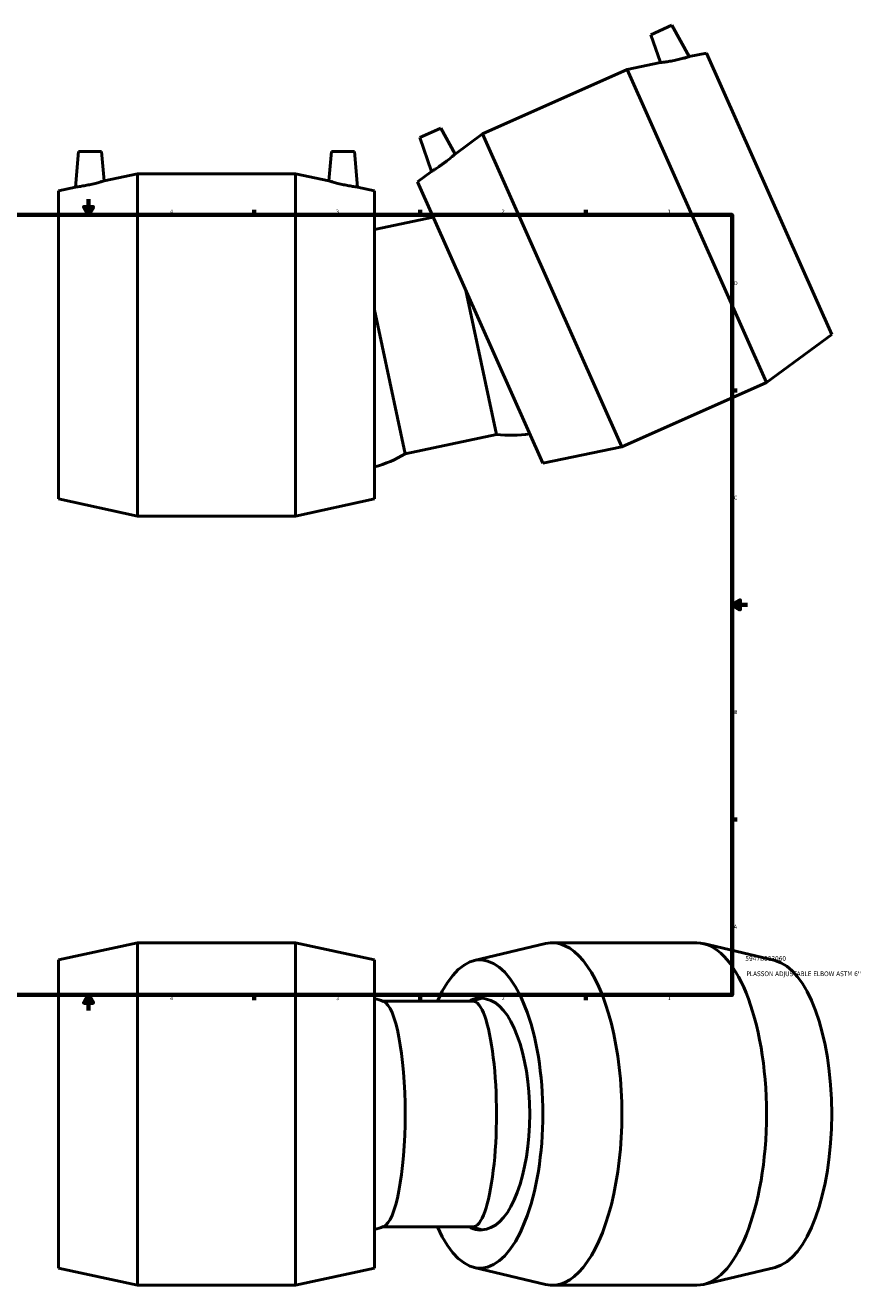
# Model space of a CAD drawing. Header units: inches. Extents: x -6.1 to 77.5, y -34.7 to 57.2.
# Tile 3 of 6: x 15.4 to 36.9, y -6.6 to 25.9. Entities that reach past the tile are written whole.
import ezdxf

# ---------------------------------------------------------------- set-up
doc = ezdxf.new("R2010")
doc.units = ezdxf.units.IN
doc.header["$MEASUREMENT"] = 0
for name, color, linetype, lineweight in [('Border (ANSI)', 7, 'Continuous', 70), ('Title (ANSI)', 7, 'Continuous', 50), ('Visible (ANSI)', 7, 'Continuous', 50)]:
    doc.layers.add(name, color=color, linetype=linetype, lineweight=lineweight)
doc.styles.add('Note Text (ANSI)', font='tahoma.ttf')
doc.styles.add('Text Style29', font='tahoma.ttf')

# ---------------------------------------------------------------- blocks, each defined once
blk = doc.blocks.new('Borders Default Border')
at = {"layer": 'Border (ANSI)'}
for p, q in [((4.25, 21), (4.25, 21.134)), ((8.5, 21), (8.5, 21.134)), ((12.75, 21), (12.75, 21.134)), ((21.25, 21), (21.25, 21.134)), ((25.5, 21), (25.5, 21.134)), ((29.75, 21), (29.75, 21.134)), ((0.5, 16.5), (0.366, 16.5)), ((33.5, 16.5), (33.634, 16.5)), ((0.5, 5.5), (0.366, 5.5)), ((33.5, 5.5), (33.634, 5.5)), ((4.25, 1), (4.25, 0.866)), ((8.5, 1), (8.5, 0.866)), ((12.75, 1), (12.75, 0.866)), ((21.25, 1), (21.25, 0.866)), ((25.5, 1), (25.5, 0.866)), ((29.75, 1), (29.75, 0.866))]:
    blk.add_line(p, q, dxfattribs=at)
at = {"layer": 'Border (ANSI)', "flags": 128}
for points in [[(17, 21.4), (17, 21), (16.885, 21.2), (17.115, 21.2), (17, 21)], [(0.5, 1), (0.5, 21), (33.5, 21), (33.5, 1), (0.5, 1)], [(0.1, 11), (0.5, 11), (0.3, 11.115), (0.3, 10.885), (0.5, 11)], [(33.9, 11), (33.5, 11), (33.7, 11.115), (33.7, 10.885), (33.5, 11)], [(17, 0.6), (17, 1), (16.885, 0.8), (17.115, 0.8), (17, 1)]]:
    blk.add_lwpolyline(points, dxfattribs=at)
at = {"layer": 'Border (ANSI)', "color": 5, "true_color": 0x0000ff, "char_height": 0.0945, "attachment_point": 7, "style": 'Note Text (ANSI)'}
for s, insert in [('8', (2.094, 21.038)), ('7', (6.346, 21.04)), ('6', (10.595, 21.038)), ('5', (14.847, 21.038)), ('4', (19.092, 21.04)), ('3', (23.346, 21.038)), ('2', (27.596, 21.04)), ('1', (31.854, 21.04)), ('D', (0.378, 19.203)), ('D', (33.553, 19.203)), ('C', (0.378, 13.701)), ('C', (33.552, 13.701)), ('B', (0.384, 8.203)), ('B', (33.558, 8.203)), ('A', (0.373, 2.703)), ('A', (33.547, 2.703)), ('8', (2.094, 0.863)), ('7', (6.346, 0.866)), ('6', (10.595, 0.864)), ('5', (14.847, 0.864)), ('4', (19.092, 0.866)), ('3', (23.346, 0.864)), ('2', (27.596, 0.866)), ('1', (31.854, 0.866))]:
    blk.add_mtext(s, dxfattribs=dict(at, insert=insert))
blk = doc.blocks.new('Title Blocks ANSI - Large')
at = {"layer": 'Title (ANSI)', "color": 5, "true_color": 0x0000ff, "style": 'Text Style29'}
for tag, p in [('PART_NUMBER_001', (0.341, 0.873)), ('DESCRIPTION_001', (0.369, 0.481))]:
    blk.add_attdef(tag, p, '', height=0.12, dxfattribs=at)

msp = doc.modelspace()

# ---------------------------------------------------------------- linework, layer by layer
at = {"layer": 'Visible (ANSI)'}
for p, q in [((31.959, 25.862), (31.42, 25.621)), ((31.959, 25.862), (32.404, 25.059)), ((31.42, 25.621), (31.666, 24.905)), ((32.841, 25.149), (32.404, 25.059)), ((36.055, 17.931), (32.841, 25.149)), ((27.105, 23.076), (30.812, 24.727)), ((31.666, 24.905), (30.812, 24.727)), ((34.383, 16.706), (30.812, 24.727)), ((25.494, 22.983), (26.034, 23.223)), ((26.034, 23.223), (26.401, 22.561)), ((26.401, 22.561), (27.105, 23.076)), ((30.676, 15.055), (27.105, 23.076)), ((25.494, 22.983), (25.793, 22.115)), ((16.743, 22.627), (16.663, 21.713)), ((16.743, 22.627), (17.334, 22.627)), ((17.334, 22.627), (17.4, 21.872)), ((23.229, 22.627), (23.163, 21.872)), ((23.82, 22.627), (23.229, 22.627)), ((23.82, 22.627), (23.9, 21.713)), ((25.434, 21.852), (25.793, 22.115)), ((17.4, 21.872), (18.253, 22.057)), ((18.253, 13.277), (18.253, 22.057)), ((18.253, 22.057), (22.311, 22.057)), ((22.311, 13.277), (22.311, 22.057)), ((23.163, 21.872), (22.311, 22.057)), ((28.648, 14.633), (25.434, 21.852)), ((16.228, 21.618), (16.663, 21.713)), ((16.228, 13.716), (16.228, 21.618)), ((24.336, 21.618), (23.9, 21.713)), ((24.336, 13.716), (24.336, 21.618)), ((25.837, 20.946), (24.336, 20.627)), ((26.675, 19.063), (27.46, 15.371)), ((24.336, 18.566), (25.12, 14.874)), ((36.055, 17.931), (34.383, 16.706)), ((30.676, 15.055), (34.383, 16.706)), ((27.46, 15.371), (25.12, 14.874)), ((28.648, 14.633), (30.676, 15.055)), ((16.228, 13.716), (18.253, 13.277)), ((24.336, 13.716), (22.311, 13.277)), ((18.253, 13.277), (22.311, 13.277)), ((16.228, 1.896), (18.253, 2.335)), ((18.253, -6.445), (18.253, 2.335)), ((18.253, 2.335), (22.311, 2.335)), ((22.311, -6.445), (22.311, 2.335)), ((24.336, 1.896), (22.311, 2.335)), ((26.885, 1.878), (28.718, 2.315)), ((28.89, 2.335), (32.598, 2.335)), ((34.603, 1.878), (32.77, 2.315)), ((16.228, -6.006), (16.228, 1.896)), ((24.336, -6.006), (24.336, 1.896)), ((26.858, 0.841), (24.54, 0.841)), ((26.858, -4.95), (24.54, -4.95)), ((16.228, -6.006), (18.253, -6.445)), ((24.336, -6.006), (22.311, -6.445)), ((26.885, -5.987), (28.718, -6.424)), ((34.603, -5.987), (32.77, -6.424)), ((18.253, -6.445), (22.311, -6.445)), ((28.89, -6.445), (32.598, -6.445))]:
    msp.add_line(p, q, dxfattribs=at)
for centre, start, end in [((27.839, 18.412), 262.8817, 278.8874), ((23.537, 17.497), 285.1126, 301.1183), ((23.537, -2.055), 70.4374, 74.8874), ((27.839, -2.055), 104.0141, 109.1183), ((23.537, -2.055), 285.1126, 289.5626), ((27.839, -2.055), 250.8817, 255.9859)]:
    msp.add_arc(centre, 3.064, start, end, dxfattribs=at)
for centre, major_axis, ratio, start_param, end_param in [((27.041, -2.055), (0, 3.951), 0.406737, 2.393221, 7.031557), ((28.89, -2.055), (0, 4.39), 0.406737, 3.044921, 6.379857), ((32.598, -2.055), (0, 4.39), 0.406737, 3.141593, 6.283185), ((34.448, -2.055), (0, 3.951), 0.406737, 3.238264, 6.186514), ((24.518, -2.055), (0, -2.895), 0.207912, 0.073747, 3.067845), ((27.041, -2.055), (0, 2.976), 0.406737, 6.148235, 6.517153), ((26.858, -2.055), (0, -2.895), 0.207912, 0, 3.141593), ((27.11, -2.055), (0, 2.958), 0.406737, 3.219632, 6.205146), ((27.041, -2.055), (0, -2.976), 0.406737, 6.049218, 6.418136)]:
    msp.add_ellipse(centre, major_axis=major_axis, ratio=ratio, start_param=start_param, end_param=end_param, dxfattribs=at)
for points, knots in [([(32.049, 24.968), (32.095, 24.978), (32.143, 24.988), (32.231, 25.01), (32.271, 25.02), (32.333, 25.038), (32.36, 25.045), (32.396, 25.056), (32.404, 25.059), (32.404, 25.059)], [0, 0, 0, 0, 0.352895, 0.352895, 0.70579, 0.70579, 1.055395, 1.055395, 1.405, 1.405, 1.405, 1.405]), ([(31.666, 24.905), (31.666, 24.905), (31.676, 24.906), (31.716, 24.911), (31.745, 24.915), (31.813, 24.925), (31.857, 24.932), (31.951, 24.948), (32.002, 24.958), (32.049, 24.968)], [4.263916, 4.263916, 4.263916, 4.263916, 4.622155, 4.622155, 4.980393, 4.980393, 5.349113, 5.349113, 5.717833, 5.717833, 5.717833, 5.717833]), ([(26.401, 22.561), (26.401, 22.561), (26.393, 22.554), (26.363, 22.528), (26.341, 22.509), (26.288, 22.465), (26.253, 22.437), (26.178, 22.378), (26.137, 22.347), (26.098, 22.318)], [4.263916, 4.263916, 4.263916, 4.263916, 4.622155, 4.622155, 4.980393, 4.980393, 5.349113, 5.349113, 5.717833, 5.717833, 5.717833, 5.717833]), ([(26.098, 22.318), (26.06, 22.291), (26.02, 22.262), (25.945, 22.211), (25.911, 22.189), (25.856, 22.154), (25.832, 22.139), (25.801, 22.12), (25.793, 22.115), (25.793, 22.115)], [0, 0, 0, 0, 0.352895, 0.352895, 0.70579, 0.70579, 1.055395, 1.055395, 1.405, 1.405, 1.405, 1.405]), ([(17.024, 21.774), (16.979, 21.765), (16.93, 21.755), (16.841, 21.739), (16.801, 21.732), (16.736, 21.722), (16.709, 21.719), (16.672, 21.714), (16.663, 21.713), (16.663, 21.713)], [0, 0, 0, 0, 0.352895, 0.352895, 0.70579, 0.70579, 1.055395, 1.055395, 1.405, 1.405, 1.405, 1.405]), ([(17.4, 21.872), (17.4, 21.872), (17.39, 21.869), (17.352, 21.858), (17.323, 21.85), (17.257, 21.831), (17.215, 21.82), (17.122, 21.796), (17.071, 21.785), (17.024, 21.774)], [4.263916, 4.263916, 4.263916, 4.263916, 4.622155, 4.622155, 4.980393, 4.980393, 5.349113, 5.349113, 5.717833, 5.717833, 5.717833, 5.717833]), ([(23.539, 21.774), (23.492, 21.785), (23.441, 21.796), (23.348, 21.82), (23.306, 21.831), (23.24, 21.85), (23.211, 21.858), (23.173, 21.869), (23.163, 21.872), (23.163, 21.872)], [0, 0, 0, 0, 0.36872, 0.36872, 0.73744, 0.73744, 1.095678, 1.095678, 1.453917, 1.453917, 1.453917, 1.453917]), ([(23.9, 21.713), (23.9, 21.713), (23.891, 21.714), (23.854, 21.719), (23.827, 21.722), (23.762, 21.732), (23.722, 21.739), (23.633, 21.755), (23.584, 21.765), (23.539, 21.774)], [4.312834, 4.312834, 4.312834, 4.312834, 4.662439, 4.662439, 5.012043, 5.012043, 5.364938, 5.364938, 5.717833, 5.717833, 5.717833, 5.717833])]:
    msp.add_open_spline(points, degree=3, knots=knots, dxfattribs=at)

# ---------------------------------------------------------------- block references
msp.add_blockref('Borders Default Border', (0, 0))
msp.add_blockref('Title Blocks ANSI - Large', (33.5, 1)).add_auto_attribs({'PART_NUMBER_001': '5947B003060', 'DESCRIPTION_001': "PLASSON ADJUSTABLE ELBOW ASTM 6''"})

doc.saveas('drawing.dxf')
